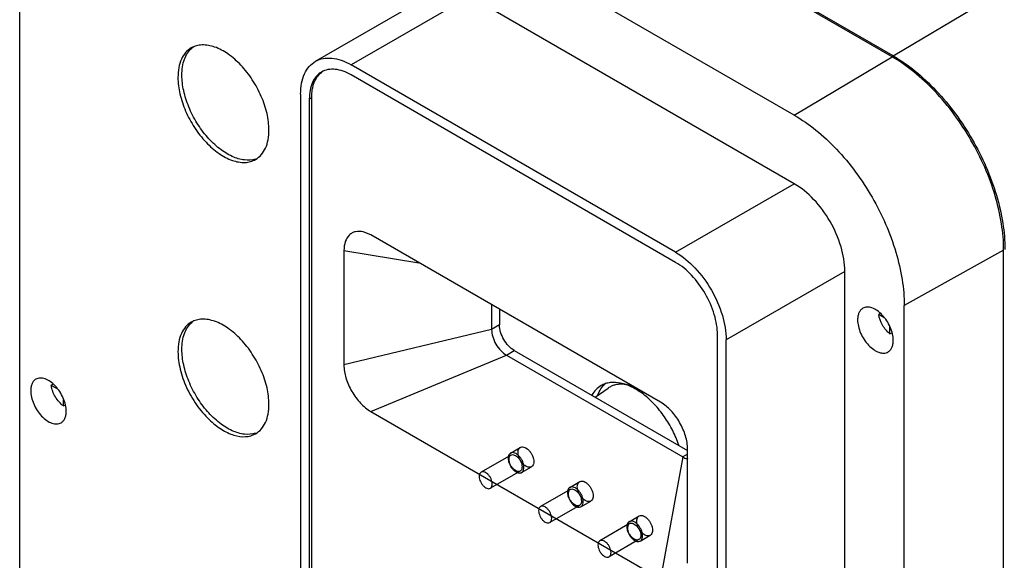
# Model space of a CAD drawing. Header units: millimetres. Extents: x 41 to 316, y 42 to 456.
# Tile 7 of 9: x 41 to 217, y 221 to 317. Entities that reach past the tile are written whole.
import ezdxf

# ---------------------------------------------------------------- set-up
doc = ezdxf.new("R2010")
doc.units = ezdxf.units.MM
doc.header["$LTSCALE"] = 32.346631
doc.layers.get('0').update_dxf_attribs({"linetype": 'CONTINUOUS'})

msp = doc.modelspace()

# ---------------------------------------------------------------- linework, layer by layer
at = {"color": 7}
for p, q in [((196.61, 310.77), (77.81, 379.35)), ((196.82, 310.9), (78.02, 379.49)), ((179.14, 300.33), (60.35, 368.92)), ((40.7, 357.57), (40.7, 146.92)), ((196.82, 310.9), (268.59, 353.79)), ((93.55, 309.95), (114.77, 322.19)), ((121.16, 321.56), (99.94, 309.31)), ((179.14, 288.08), (121.16, 321.56)), ((179.14, 300.33), (196.61, 310.77)), ((157.93, 275.84), (99.94, 309.31)), ((157.93, 274.04), (99.94, 307.52)), ((90.91, 304.09), (90.91, 93.44)), ((92.89, 303.44), (92.46, 303.2)), ((92.46, 303.2), (92.46, 92.54)), ((92.89, 92.79), (92.89, 303.44)), ((157.93, 275.84), (179.14, 288.08)), ((103.48, 278.93), (102.11, 279.49)), ((155.24, 249.04), (103.48, 278.93)), ((98.65, 276.15), (98.65, 255.74)), ((98.65, 276.15), (112.04, 273.98)), ((216.55, 276.22), (198.78, 266.31)), ((216.55, 65.56), (216.55, 276.22)), ((188.18, 272.43), (166.96, 260.18)), ((188.18, 61.78), (188.18, 272.43)), ((125.05, 266.47), (125.05, 262.03)), ((198.78, 55.65), (198.78, 266.31)), ((126.46, 265.66), (126.46, 262.85)), ((194.53, 264.91), (194.22, 264.73)), ((194.22, 264.73), (195.05, 264.25)), ((126.46, 262.85), (125.05, 262.03)), ((196.22, 261.26), (196.22, 262.54)), ((125.05, 262.03), (98.65, 255.73)), ((165.41, 50.43), (165.41, 261.08)), ((196.22, 261.26), (196.5, 261.42)), ((166.96, 49.53), (166.96, 260.18)), ((103.47, 247.39), (127.68, 257.47)), ((127.68, 257.47), (129.09, 258.29)), ((127.68, 257.47), (159.19, 239.28)), ((129.09, 258.29), (160.07, 240.41)), ((46.7, 252.27), (46.35, 252.07)), ((47.33, 251.5), (46.35, 252.07)), ((143.54, 249.95), (145.88, 251.58)), ((48.54, 248.39), (48.54, 249.47)), ((48.54, 248.39), (48.77, 248.53)), ((103.48, 247.39), (155.24, 217.5)), ((128.49, 239.61), (123.18, 236.55)), ((128.4, 239.97), (130.17, 240.99)), ((160.07, 239.79), (159.19, 239.28)), ((160.07, 220.28), (160.07, 240.69)), ((159.19, 239.28), (155.25, 217.5)), ((130.14, 236.76), (124.83, 233.69)), ((130.4, 236.5), (132.17, 237.53)), ((139.01, 233.84), (140.78, 234.87)), ((139.1, 233.49), (133.78, 230.42)), ((140.75, 230.63), (135.43, 227.56)), ((141.01, 230.38), (142.78, 231.4)), ((149.71, 227.37), (144.39, 224.3)), ((149.62, 227.72), (151.39, 228.74)), ((151.62, 224.26), (153.39, 225.28)), ((151.36, 224.51), (146.04, 221.44))]:
    msp.add_line(p, q, dxfattribs=at)
for centre in [(74.04, 309.37), (74.04, 260.38)]:
    msp.add_arc(centre, 3.91, 124.7195, 131.4983, dxfattribs=at)
for points, knots in [([(71.37, 312.34), (70.99, 312.12), (70.28, 311.52), (69.53, 310.29), (69.08, 308.77), (68.99, 307.66), (68.99, 307.07)], [0, 0, 0, 0, 0.21778, 0.450924, 0.71026, 1, 1, 1, 1]), ([(69.7, 307.48), (69.7, 307.98), (69.76, 308.94), (70.09, 310.28), (70.64, 311.42), (71.16, 312.04), (71.45, 312.29)], [0, 0, 0, 0, 0.285141, 0.544939, 0.781174, 1, 1, 1, 1]), ([(85.25, 297.68), (85.25, 298.67), (84.98, 300.73), (83.95, 303.77), (82.37, 306.69), (80.36, 309.26), (78.08, 311.28), (75.71, 312.58), (73.7, 312.97), (72.28, 312.76), (71.65, 312.5), (71.37, 312.34)], [0, 0, 0, 0, 0.128751, 0.270397, 0.417617, 0.562023, 0.695751, 0.813065, 0.912472, 0.957121, 1, 1, 1, 1]), ([(90.91, 304.09), (90.91, 304.74), (91, 305.97), (91.5, 307.67), (92.34, 309.04), (93.13, 309.7), (93.55, 309.95)], [0, 0, 0, 0, 0.289776, 0.54907, 0.782226, 1, 1, 1, 1]), ([(93.55, 309.95), (93.98, 310.19), (94.94, 310.54), (96.55, 310.58), (98.27, 310.17), (99.38, 309.64), (99.94, 309.31)], [0, 0, 0, 0, 0.217775, 0.450931, 0.710225, 1, 1, 1, 1]), ([(216.55, 276.22), (216.55, 277.79), (216.26, 281.08), (214.7, 287.81), (211.05, 296.07), (205.72, 303.36), (200.67, 308.09), (197.97, 309.98), (196.61, 310.77)], [0, 0, 0, 0, 0.114257, 0.23754, 0.500001, 0.762462, 0.885743, 1, 1, 1, 1]), ([(196.82, 310.9), (198.19, 310.12), (200.88, 308.22), (205.94, 303.49), (211.28, 296.2), (214.92, 287.93), (216.49, 281.19), (216.78, 277.91), (216.78, 276.33)], [0, 0, 0, 0, 0.114257, 0.237538, 0.499999, 0.76246, 0.885743, 1, 1, 1, 1]), ([(94.65, 308.04), (94.3, 307.84), (93.65, 307.29), (92.96, 306.15), (92.54, 304.75), (92.46, 303.73), (92.46, 303.2)], [0, 0, 0, 0, 0.217783, 0.45091, 0.710297, 1, 1, 1, 1]), ([(92.89, 303.44), (92.89, 303.93), (92.95, 304.86), (93.29, 306.15), (93.86, 307.23), (94.39, 307.8), (94.69, 308.02)], [0, 0, 0, 0, 0.28681, 0.546649, 0.781841, 1, 1, 1, 1]), ([(99.94, 307.52), (99.48, 307.78), (98.56, 308.22), (97.14, 308.57), (95.8, 308.53), (95, 308.24), (94.65, 308.04)], [0, 0, 0, 0, 0.289702, 0.549088, 0.782216, 1, 1, 1, 1]), ([(68.99, 307.07), (68.99, 306.09), (69.26, 304.02), (70.29, 300.99), (71.87, 298.07), (73.88, 295.49), (76.16, 293.48), (78.53, 292.18), (80.54, 291.79), (81.96, 292), (82.59, 292.26), (82.87, 292.42)], [0, 0, 0, 0, 0.128751, 0.270397, 0.417617, 0.562023, 0.695751, 0.813065, 0.912472, 0.957121, 1, 1, 1, 1]), ([(82.84, 292.5), (82.22, 292.3), (80.75, 292.2), (78.53, 292.91), (76.28, 294.34), (74.16, 296.39), (72.31, 298.91), (70.87, 301.72), (69.94, 304.6), (69.7, 306.55), (69.7, 307.48)], [0, 0, 0, 0, 0.089055, 0.192509, 0.312837, 0.447413, 0.590566, 0.735146, 0.873748, 1, 1, 1, 1]), ([(179.14, 300.33), (180.49, 299.55), (183.14, 297.69), (188.11, 293.04), (193.37, 285.86), (196.95, 277.73), (198.5, 271.09), (198.78, 267.86), (198.78, 266.31)], [0, 0, 0, 0, 0.114257, 0.237538, 0.499999, 0.76246, 0.885743, 1, 1, 1, 1]), ([(82.87, 292.42), (83.25, 292.64), (83.96, 293.24), (84.72, 294.47), (85.16, 295.99), (85.25, 297.1), (85.25, 297.68)], [0, 0, 0, 0, 0.21778, 0.450924, 0.71026, 1, 1, 1, 1]), ([(188.18, 272.43), (188.18, 273.91), (187.62, 277.04), (185.68, 281.43), (182.85, 285.3), (180.42, 287.34), (179.14, 288.08)], [0, 0, 0, 0, 0.237229, 0.500001, 0.762772, 1, 1, 1, 1]), ([(102.11, 279.49), (101.66, 279.59), (100.95, 279.63), (100.11, 279.32), (99.39, 278.8), (98.77, 277.7), (98.65, 276.69), (98.65, 276.15)], [0, 0, 0, 0, 0.245462, 0.358035, 0.470024, 0.711456, 1, 1, 1, 1]), ([(157.93, 275.84), (159.21, 275.1), (161.64, 273.05), (164.47, 269.18), (166.41, 264.79), (166.96, 261.67), (166.96, 260.18)], [0, 0, 0, 0, 0.237228, 0.499999, 0.762771, 1, 1, 1, 1]), ([(165.41, 261.08), (165.41, 262.31), (164.95, 264.9), (163.34, 268.53), (161, 271.74), (158.99, 273.43), (157.93, 274.04)], [0, 0, 0, 0, 0.237241, 0.500001, 0.76276, 1, 1, 1, 1]), ([(191.39, 265.83), (191.24, 265.74), (190.96, 265.51), (190.66, 265.03), (190.49, 264.43), (190.45, 264), (190.45, 263.77)], [0, 0, 0, 0, 0.217724, 0.450873, 0.710468, 1, 1, 1, 1]), ([(196.82, 260.1), (196.82, 260.48), (196.71, 261.29), (196.31, 262.48), (195.69, 263.62), (194.9, 264.63), (194.01, 265.42), (193.09, 265.92), (192.18, 266.1), (191.61, 265.96), (191.39, 265.83)], [0, 0, 0, 0, 0.128825, 0.270598, 0.417898, 0.562393, 0.696206, 0.813598, 0.913066, 1, 1, 1, 1]), ([(196.22, 261.26), (195.69, 261.68), (194.81, 262.76), (194.32, 264.06), (194.22, 264.73)], [0, 0, 0, 0, 0.500099, 1, 1, 1, 1]), ([(71.37, 263.35), (70.99, 263.13), (70.28, 262.53), (69.53, 261.3), (69.08, 259.78), (68.99, 258.67), (68.99, 258.08)], [0, 0, 0, 0, 0.21778, 0.450924, 0.71026, 1, 1, 1, 1]), ([(69.7, 258.49), (69.7, 258.99), (69.76, 259.95), (70.09, 261.29), (70.64, 262.43), (71.16, 263.05), (71.45, 263.3)], [0, 0, 0, 0, 0.285141, 0.544939, 0.781174, 1, 1, 1, 1]), ([(85.25, 248.69), (85.25, 249.68), (84.98, 251.74), (83.95, 254.78), (82.37, 257.7), (80.36, 260.27), (78.08, 262.29), (75.71, 263.59), (73.7, 263.98), (72.28, 263.77), (71.65, 263.51), (71.37, 263.35)], [0, 0, 0, 0, 0.128751, 0.270397, 0.417617, 0.562023, 0.695751, 0.813065, 0.912472, 0.957121, 1, 1, 1, 1]), ([(129.09, 258.29), (128.72, 258.51), (128.01, 259.1), (127.19, 260.23), (126.62, 261.51), (126.46, 262.42), (126.46, 262.85)], [0, 0, 0, 0, 0.237252, 0.499999, 0.762746, 1, 1, 1, 1]), ([(190.45, 263.77), (190.45, 263.39), (190.56, 262.58), (190.96, 261.39), (191.58, 260.24), (192.37, 259.24), (193.26, 258.45), (194.19, 257.94), (195.1, 257.76), (195.66, 257.91), (195.89, 258.04)], [0, 0, 0, 0, 0.128825, 0.270598, 0.417898, 0.562393, 0.696206, 0.813598, 0.913066, 1, 1, 1, 1]), ([(125.05, 262.03), (125.05, 261.6), (125.21, 260.69), (125.77, 259.41), (126.6, 258.29), (127.3, 257.69), (127.68, 257.47)], [0, 0, 0, 0, 0.237221, 0.499998, 0.762775, 1, 1, 1, 1]), ([(195.89, 258.04), (196.04, 258.12), (196.31, 258.35), (196.61, 258.84), (196.78, 259.43), (196.82, 259.87), (196.82, 260.1)], [0, 0, 0, 0, 0.217724, 0.450873, 0.710468, 1, 1, 1, 1]), ([(68.99, 258.08), (68.99, 257.04), (69.3, 254.84), (70.45, 251.62), (72.2, 248.57), (73.72, 246.76), (74.56, 245.96)], [0, 0, 0, 0, 0.230033, 0.48366, 0.745917, 1, 1, 1, 1]), ([(82.84, 243.51), (82.22, 243.31), (80.75, 243.21), (78.53, 243.92), (76.28, 245.35), (74.16, 247.4), (72.31, 249.92), (70.87, 252.73), (69.94, 255.61), (69.7, 257.56), (69.7, 258.49)], [0, 0, 0, 0, 0.089055, 0.192509, 0.312837, 0.447413, 0.590566, 0.735146, 0.873748, 1, 1, 1, 1]), ([(98.65, 255.74), (98.65, 254.95), (98.95, 253.28), (99.98, 250.94), (101.5, 248.88), (102.79, 247.79), (103.48, 247.39)], [0, 0, 0, 0, 0.23729, 0.500049, 0.762776, 1, 1, 1, 1]), ([(49.03, 247.44), (49.03, 247.82), (48.93, 248.63), (48.52, 249.82), (47.9, 250.96), (47.12, 251.97), (46.23, 252.76), (45.3, 253.26), (44.39, 253.45), (43.83, 253.3), (43.6, 253.17)], [0, 0, 0, 0, 0.128825, 0.270598, 0.417898, 0.562393, 0.696206, 0.813598, 0.913066, 1, 1, 1, 1]), ([(43.6, 253.17), (43.45, 253.09), (43.17, 252.85), (42.88, 252.37), (42.7, 251.77), (42.67, 251.34), (42.67, 251.11)], [0, 0, 0, 0, 0.217724, 0.450873, 0.710468, 1, 1, 1, 1]), ([(48.54, 248.39), (47.95, 248.81), (46.98, 249.95), (46.44, 251.34), (46.35, 252.07)], [0, 0, 0, 0, 0.497443, 1, 1, 1, 1]), ([(144.63, 252.03), (144.29, 251.83), (143.66, 251.33), (143.18, 250.68), (142.98, 250.33)], [0, 0, 0, 0, 0.48769, 1, 1, 1, 1]), ([(144.02, 250.34), (144.17, 250.73), (144.53, 251.45), (145.05, 252.08), (145.34, 252.34)], [0, 0, 0, 0, 0.518054, 1, 1, 1, 1]), ([(158.52, 241.36), (158.21, 242.26), (157.45, 244.03), (155.98, 246.49), (154.22, 248.68), (152.27, 250.48), (150.53, 251.6), (149.13, 252.2), (147.84, 252.57), (146.56, 252.66), (145.39, 252.4), (144.87, 252.17), (144.63, 252.03)], [0, 0, 0, 0, 0.147426, 0.296967, 0.443067, 0.580569, 0.705418, 0.762431, 0.815724, 0.911999, 0.956591, 1, 1, 1, 1]), ([(148.35, 252.28), (148.12, 252.28), (147.67, 252.26), (147.03, 252.14), (146.42, 251.91), (146.05, 251.7), (145.88, 251.58)], [0, 0, 0, 0, 0.261651, 0.512914, 0.757579, 1, 1, 1, 1]), ([(150.48, 251.82), (150.3, 251.89), (149.61, 252.13), (148.88, 252.26), (148.35, 252.28)], [0, 0, 0, 0, 0.265802, 1, 1, 1, 1]), ([(42.67, 251.11), (42.67, 250.73), (42.78, 249.92), (43.18, 248.73), (43.8, 247.59), (44.58, 246.58), (45.47, 245.79), (46.4, 245.28), (47.31, 245.1), (47.88, 245.25), (48.1, 245.38)], [0, 0, 0, 0, 0.128825, 0.270598, 0.417898, 0.562393, 0.696206, 0.813598, 0.913066, 1, 1, 1, 1]), ([(82.87, 243.43), (83.25, 243.65), (83.96, 244.25), (84.72, 245.48), (85.16, 247), (85.25, 248.11), (85.25, 248.69)], [0, 0, 0, 0, 0.21778, 0.450924, 0.71026, 1, 1, 1, 1]), ([(160.07, 240.69), (160.06, 241.48), (159.77, 243.15), (158.73, 245.49), (157.22, 247.56), (155.93, 248.64), (155.24, 249.04)], [0, 0, 0, 0, 0.23729, 0.500049, 0.762776, 1, 1, 1, 1]), ([(48.1, 245.38), (48.25, 245.46), (48.53, 245.7), (48.82, 246.18), (49, 246.78), (49.03, 247.21), (49.03, 247.44)], [0, 0, 0, 0, 0.217724, 0.450873, 0.710468, 1, 1, 1, 1]), ([(74.56, 245.96), (75.23, 245.31), (76.61, 244.2), (78.84, 243.1), (80.7, 242.81), (82.02, 243.03), (82.6, 243.28), (82.87, 243.43)], [0, 0, 0, 0, 0.303508, 0.5697, 0.797249, 0.900447, 1, 1, 1, 1]), ([(129.76, 240.07), (129.76, 240.22), (129.79, 240.49), (129.95, 240.83), (130.24, 241.06), (130.61, 241.11), (131, 241), (131.4, 240.76), (131.78, 240.4), (132.11, 239.96), (132.37, 239.47), (132.54, 238.95), (132.59, 238.61), (132.59, 238.44)], [0, 0, 0, 0, 0.085691, 0.158611, 0.224315, 0.292576, 0.371547, 0.463996, 0.568193, 0.679701, 0.792734, 0.901254, 1, 1, 1, 1]), ([(130.82, 237.42), (130.82, 237.59), (130.77, 237.93), (130.61, 238.45), (130.35, 238.94), (130.01, 239.38), (129.63, 239.74), (129.23, 239.98), (128.84, 240.09), (128.47, 240.03), (128.18, 239.81), (128.02, 239.46), (127.99, 239.2), (127.99, 239.05)], [0, 0, 0, 0, 0.098746, 0.207266, 0.320299, 0.431807, 0.536004, 0.628453, 0.707424, 0.775685, 0.841389, 0.914309, 1, 1, 1, 1]), ([(128.15, 238.86), (128.15, 238.99), (128.18, 239.23), (128.34, 239.54), (128.63, 239.7), (128.98, 239.69), (129.35, 239.54), (129.7, 239.26), (130.02, 238.88), (130.27, 238.44), (130.44, 237.98), (130.48, 237.66), (130.48, 237.51)], [0, 0, 0, 0, 0.093509, 0.171985, 0.243894, 0.322369, 0.415877, 0.525145, 0.645664, 0.770212, 0.890732, 1, 1, 1, 1]), ([(132.59, 238.44), (132.59, 238.3), (132.56, 238.03), (132.39, 237.68), (132.11, 237.46), (131.74, 237.41), (131.34, 237.52), (130.94, 237.75), (130.56, 238.11), (130.23, 238.55), (129.97, 239.05), (129.8, 239.56), (129.76, 239.91), (129.76, 240.07)], [0, 0, 0, 0, 0.085691, 0.158611, 0.224315, 0.292576, 0.371547, 0.463996, 0.568193, 0.679701, 0.792734, 0.901254, 1, 1, 1, 1]), ([(127.99, 239.05), (127.99, 238.89), (128.04, 238.54), (128.2, 238.03), (128.46, 237.53), (128.8, 237.09), (129.18, 236.73), (129.58, 236.49), (129.97, 236.39), (130.34, 236.44), (130.62, 236.66), (130.79, 237.01), (130.82, 237.28), (130.82, 237.42)], [0, 0, 0, 0, 0.098746, 0.207266, 0.320299, 0.431807, 0.536004, 0.628453, 0.707424, 0.775685, 0.841389, 0.914309, 1, 1, 1, 1]), ([(130.48, 237.51), (130.48, 237.38), (130.46, 237.14), (130.29, 236.84), (130, 236.67), (129.65, 236.68), (129.29, 236.83), (128.93, 237.11), (128.62, 237.49), (128.36, 237.93), (128.2, 238.39), (128.15, 238.71), (128.15, 238.86)], [0, 0, 0, 0, 0.093509, 0.171985, 0.243894, 0.322369, 0.415877, 0.525145, 0.645664, 0.770212, 0.890732, 1, 1, 1, 1]), ([(159.19, 239.28), (159.26, 239.24), (159.55, 239.08), (159.87, 238.98), (160.11, 238.94)], [0, 0, 0, 0, 0.268641, 1, 1, 1, 1]), ([(125.17, 234.44), (125.17, 234.59), (125.12, 234.91), (124.96, 235.38), (124.7, 235.82), (124.38, 236.19), (124.03, 236.47), (123.67, 236.62), (123.32, 236.63), (123.03, 236.47), (122.86, 236.16), (122.83, 235.92), (122.83, 235.79)], [0, 0, 0, 0, 0.109268, 0.229788, 0.354336, 0.474855, 0.584123, 0.677631, 0.756106, 0.828015, 0.906491, 1, 1, 1, 1]), ([(122.83, 235.79), (122.83, 235.64), (122.88, 235.32), (123.05, 234.86), (123.3, 234.42), (123.62, 234.04), (123.97, 233.77), (124.34, 233.61), (124.69, 233.6), (124.97, 233.77), (125.14, 234.07), (125.17, 234.31), (125.17, 234.44)], [0, 0, 0, 0, 0.109268, 0.229788, 0.354336, 0.474855, 0.584123, 0.677631, 0.756106, 0.828015, 0.906491, 1, 1, 1, 1]), ([(140.36, 233.95), (140.36, 234.09), (140.39, 234.36), (140.56, 234.71), (140.85, 234.93), (141.21, 234.98), (141.61, 234.88), (142.01, 234.64), (142.39, 234.28), (142.72, 233.84), (142.98, 233.34), (143.15, 232.83), (143.19, 232.48), (143.19, 232.32)], [0, 0, 0, 0, 0.085691, 0.158611, 0.224315, 0.292576, 0.371547, 0.463996, 0.568193, 0.679701, 0.792734, 0.901254, 1, 1, 1, 1]), ([(141.43, 231.3), (141.43, 231.46), (141.38, 231.81), (141.21, 232.32), (140.95, 232.82), (140.62, 233.26), (140.24, 233.61), (139.84, 233.85), (139.44, 233.96), (139.08, 233.91), (138.79, 233.69), (138.63, 233.34), (138.6, 233.07), (138.6, 232.93)], [0, 0, 0, 0, 0.098746, 0.207266, 0.320299, 0.431807, 0.536004, 0.628453, 0.707424, 0.775685, 0.841389, 0.914309, 1, 1, 1, 1]), ([(138.6, 232.93), (138.6, 232.76), (138.64, 232.42), (138.81, 231.9), (139.07, 231.41), (139.4, 230.97), (139.78, 230.61), (140.18, 230.37), (140.58, 230.26), (140.94, 230.31), (141.23, 230.54), (141.4, 230.88), (141.43, 231.15), (141.43, 231.3)], [0, 0, 0, 0, 0.098746, 0.207266, 0.320299, 0.431807, 0.536004, 0.628453, 0.707424, 0.775685, 0.841389, 0.914309, 1, 1, 1, 1]), ([(138.76, 232.74), (138.76, 232.87), (138.79, 233.11), (138.95, 233.41), (139.24, 233.58), (139.59, 233.57), (139.95, 233.41), (140.31, 233.14), (140.63, 232.76), (140.88, 232.32), (141.05, 231.86), (141.09, 231.54), (141.09, 231.39)], [0, 0, 0, 0, 0.093509, 0.171985, 0.243894, 0.322369, 0.415877, 0.525145, 0.645664, 0.770212, 0.890732, 1, 1, 1, 1]), ([(141.09, 231.39), (141.09, 231.26), (141.06, 231.02), (140.9, 230.71), (140.61, 230.55), (140.26, 230.56), (139.9, 230.71), (139.54, 230.99), (139.22, 231.36), (138.97, 231.8), (138.8, 232.27), (138.76, 232.58), (138.76, 232.74)], [0, 0, 0, 0, 0.093509, 0.171985, 0.243894, 0.322369, 0.415877, 0.525145, 0.645664, 0.770212, 0.890732, 1, 1, 1, 1]), ([(143.19, 232.32), (143.19, 232.17), (143.16, 231.91), (143, 231.56), (142.71, 231.34), (142.35, 231.28), (141.95, 231.39), (141.55, 231.63), (141.17, 231.99), (140.84, 232.43), (140.58, 232.92), (140.41, 233.44), (140.36, 233.78), (140.36, 233.95)], [0, 0, 0, 0, 0.085691, 0.158611, 0.224315, 0.292576, 0.371547, 0.463996, 0.568193, 0.679701, 0.792734, 0.901254, 1, 1, 1, 1]), ([(135.78, 228.32), (135.78, 228.47), (135.73, 228.79), (135.56, 229.25), (135.31, 229.69), (134.99, 230.07), (134.64, 230.35), (134.27, 230.5), (133.92, 230.51), (133.64, 230.34), (133.47, 230.04), (133.44, 229.8), (133.44, 229.67)], [0, 0, 0, 0, 0.109268, 0.229788, 0.354336, 0.474855, 0.584123, 0.677631, 0.756106, 0.828015, 0.906491, 1, 1, 1, 1]), ([(133.44, 229.67), (133.44, 229.52), (133.49, 229.2), (133.65, 228.74), (133.91, 228.3), (134.23, 227.92), (134.58, 227.64), (134.94, 227.49), (135.29, 227.48), (135.58, 227.64), (135.75, 227.95), (135.78, 228.19), (135.78, 228.32)], [0, 0, 0, 0, 0.109268, 0.229788, 0.354336, 0.474855, 0.584123, 0.677631, 0.756106, 0.828015, 0.906491, 1, 1, 1, 1]), ([(150.97, 227.83), (150.97, 227.97), (151, 228.24), (151.17, 228.59), (151.45, 228.81), (151.82, 228.86), (152.21, 228.75), (152.61, 228.51), (152.99, 228.16), (153.33, 227.72), (153.59, 227.22), (153.76, 226.71), (153.8, 226.36), (153.8, 226.19)], [0, 0, 0, 0, 0.085691, 0.158611, 0.224315, 0.292576, 0.371547, 0.463996, 0.568193, 0.679701, 0.792734, 0.901254, 1, 1, 1, 1]), ([(152.03, 225.17), (152.03, 225.34), (151.99, 225.69), (151.82, 226.2), (151.56, 226.69), (151.23, 227.14), (150.85, 227.49), (150.45, 227.73), (150.05, 227.84), (149.68, 227.79), (149.4, 227.57), (149.23, 227.22), (149.2, 226.95), (149.2, 226.81)], [0, 0, 0, 0, 0.098746, 0.207266, 0.320299, 0.431807, 0.536004, 0.628453, 0.707424, 0.775685, 0.841389, 0.914309, 1, 1, 1, 1]), ([(149.36, 226.61), (149.36, 226.74), (149.39, 226.98), (149.56, 227.29), (149.85, 227.46), (150.2, 227.45), (150.56, 227.29), (150.91, 227.01), (151.23, 226.64), (151.49, 226.2), (151.65, 225.73), (151.7, 225.42), (151.7, 225.27)], [0, 0, 0, 0, 0.093509, 0.171985, 0.243894, 0.322369, 0.415877, 0.525145, 0.645664, 0.770212, 0.890732, 1, 1, 1, 1]), ([(153.8, 226.19), (153.8, 226.05), (153.77, 225.78), (153.61, 225.43), (153.32, 225.21), (152.95, 225.16), (152.56, 225.27), (152.16, 225.51), (151.78, 225.86), (151.45, 226.3), (151.18, 226.8), (151.02, 227.31), (150.97, 227.66), (150.97, 227.83)], [0, 0, 0, 0, 0.085691, 0.158611, 0.224315, 0.292576, 0.371547, 0.463996, 0.568193, 0.679701, 0.792734, 0.901254, 1, 1, 1, 1]), ([(149.2, 226.81), (149.2, 226.64), (149.25, 226.29), (149.42, 225.78), (149.68, 225.28), (150.01, 224.84), (150.39, 224.49), (150.79, 224.25), (151.18, 224.14), (151.55, 224.19), (151.84, 224.41), (152, 224.76), (152.03, 225.03), (152.03, 225.17)], [0, 0, 0, 0, 0.098746, 0.207266, 0.320299, 0.431807, 0.536004, 0.628453, 0.707424, 0.775685, 0.841389, 0.914309, 1, 1, 1, 1]), ([(151.7, 225.27), (151.7, 225.14), (151.67, 224.9), (151.5, 224.59), (151.21, 224.42), (150.86, 224.43), (150.5, 224.59), (150.15, 224.86), (149.83, 225.24), (149.58, 225.68), (149.41, 226.14), (149.36, 226.46), (149.36, 226.61)], [0, 0, 0, 0, 0.093509, 0.171985, 0.243894, 0.322369, 0.415877, 0.525145, 0.645664, 0.770212, 0.890732, 1, 1, 1, 1]), ([(146.38, 222.2), (146.38, 222.35), (146.34, 222.66), (146.17, 223.13), (145.92, 223.57), (145.6, 223.94), (145.24, 224.22), (144.88, 224.38), (144.53, 224.39), (144.24, 224.22), (144.08, 223.91), (144.05, 223.67), (144.05, 223.54)], [0, 0, 0, 0, 0.109268, 0.229788, 0.354336, 0.474855, 0.584123, 0.677631, 0.756106, 0.828015, 0.906491, 1, 1, 1, 1]), ([(144.05, 223.54), (144.05, 223.39), (144.09, 223.07), (144.26, 222.61), (144.51, 222.17), (144.83, 221.8), (145.19, 221.52), (145.55, 221.36), (145.9, 221.35), (146.19, 221.52), (146.35, 221.83), (146.38, 222.07), (146.38, 222.2)], [0, 0, 0, 0, 0.109268, 0.229788, 0.354336, 0.474855, 0.584123, 0.677631, 0.756106, 0.828015, 0.906491, 1, 1, 1, 1])]:
    msp.add_open_spline(points, degree=3, knots=knots, dxfattribs=at)

doc.saveas('drawing.dxf')
